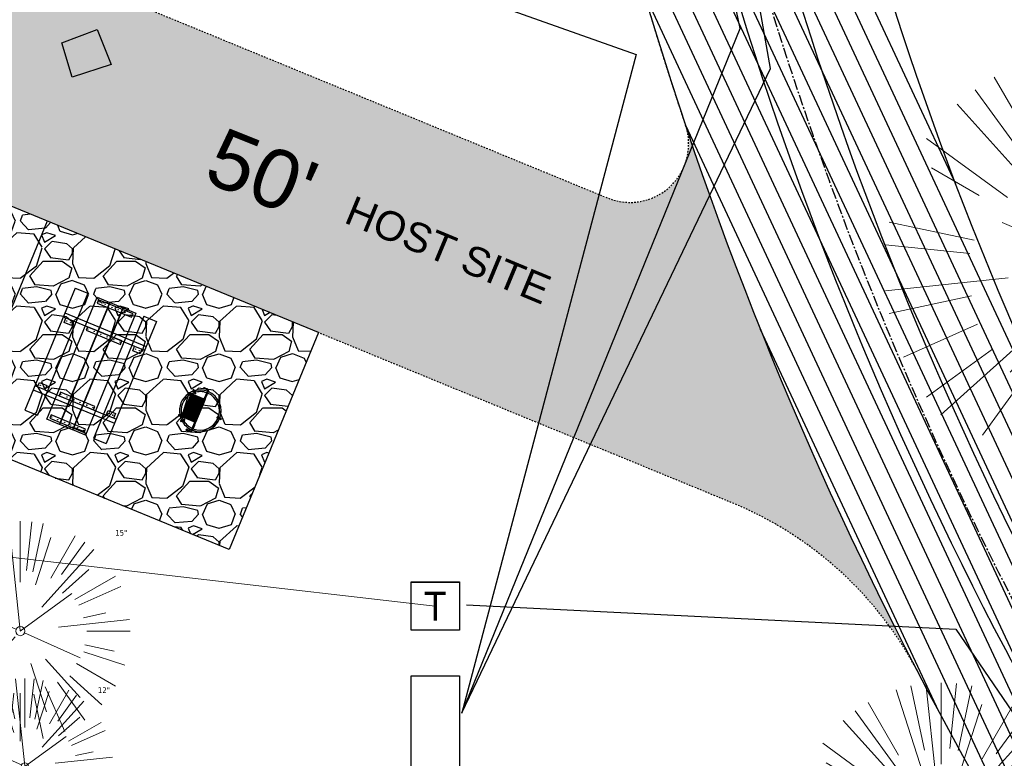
# Model space of a CAD drawing. Header units: feet. Extents: x 1134296 to 1140710, y 647902 to 649877.
# Tile 5 of 57: x 1134531 to 1134599, y 648483 to 648534. Entities that reach past the tile are written whole.
import ezdxf
from ezdxf.enums import TextEntityAlignment as Align
from ezdxf.lldxf.tags import DXFTag

# ---------------------------------------------------------------- set-up
doc = ezdxf.new("R2010")
doc.units = ezdxf.units.FT
doc.header["$MEASUREMENT"] = 0
doc.linetypes.add('CENTER2', pattern=[1.125, 0.75, -0.125, 0.125, -0.125])
doc.linetypes.add('RAD', pattern=[0.13, 0.08, -0.05])
for name, color, linetype, lineweight in [('-ANGLE-IRON', 8, 'Continuous', 25), ('V-SITE-VEGE', 55, 'Continuous', 18), ('V-SITE-VEGE-TEXT', 8, 'Continuous', 18), ('V-UTIL-POWR-LINE-UNDR', 8, 'EXIST_PROP POWER UNDERGROUND LINE 1', 15)]:
    doc.layers.add(name, color=color, linetype=linetype, lineweight=lineweight)
for name, color, linetype in [('-BOLTS-LAGS-SCREWS', 7, 'Continuous'), ('-CONCRETE', 9, 'Continuous'), ('-HARDWARE', 7, 'Continuous'), ('-TIMBER', 5, 'Continuous'), ('C-CAMPSITE-PADS', 6, 'Continuous'), ('C-PRKG-ASPH', 8, 'Continuous'), ('C-PRKG-GRVL', 8, 'Continuous'), ('C-ROAD-ASPHALT', 1, 'Continuous'), ('C-ROAD-CNTR', 1, 'CENTER2'), ('C-ROAD-GRVL', 1, 'RAD'), ('C-SWLK-GRVL-PATT', 8, 'Continuous'), ('C-UTIL-ELEC-MEP', 7, 'UGE (.5x)'), ('C-UTIL-WATER-MEP', 7, 'WATER (.5x)'), ('G-TEXT-ST02', 2, 'Continuous'), ('G-XREF', 7, 'Continuous'), ('V-UTIL-POWR-STRC', 1, 'Continuous'), ('V-UTIL-WATR-STRC', 8, 'Continuous')]:
    doc.layers.add(name, color=color, linetype=linetype)
doc.styles.add('Arial', font='arial.ttf')
doc.styles.add('Normal', font='arial.ttf', dxfattribs={"height": 0.1})
doc.styles.add('SEI-Dim & Leader', font='tahoma.ttf')
doc.styles.get("Standard").update_dxf_attribs({"font": 'arial.ttf'})
tags = doc.linetypes.add('EXIST_PROP POWER UNDERGROUND LINE 1', pattern='A,1.5,-0.2,["P-UG",Standard,S=0.08,R=0,X=-0.1,Y=-0.04],-0.3', length=2).pattern_tags.tags
tags[6] = DXFTag(74, 10)
tags = doc.linetypes.add('UGE (.5x)', pattern='A,0.75,-0.2,["UGE",Standard,S=0.08,R=0,X=-0.1,Y=-0.04],-0.2', length=1.15).pattern_tags.tags
tags[6] = DXFTag(74, 10)
tags = doc.linetypes.add('WATER (.5x)', pattern='A,0.75,-0.2,["W",Standard,S=0.08,R=0,X=-0.1,Y=-0.04],-0.05', length=1).pattern_tags.tags
tags[6] = DXFTag(74, 10)

# ---------------------------------------------------------------- blocks, each defined once
blk = doc.blocks.new('V-SITE-VEGE-Coniferious Tree 2')
at = {"color": 0, "linetype": 'ByBlock'}
for p, q in [((-0.0003172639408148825, 0.0025937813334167), (-0.05229705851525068, 0.4972664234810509)), ((-3.601054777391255e-05, 0.2219193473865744), (-3.601054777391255e-05, 0.5000060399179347)), ((0.02890183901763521, 0.2753366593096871), (0.05222503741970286, 0.4972664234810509)), ((-0.06264093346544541, 0.1926377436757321), (-0.1545378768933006, 0.4755369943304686)), ((-0.0574950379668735, 0.2703678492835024), (-0.1039851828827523, 0.4890788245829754)), ((0.0571938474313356, 0.2692740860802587), (0.1039131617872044, 0.4890788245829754)), ((-0.1460065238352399, 0.2528363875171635), (-0.2500390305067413, 0.4330260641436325)), ((0.06850648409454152, 0.2109817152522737), (0.1382469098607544, 0.425630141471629)), ((0.139142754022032, 0.2410654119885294), (0.2499670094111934, 0.4330260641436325)), ((-0.07913071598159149, 0.1088658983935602), (-0.2939353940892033, 0.4045257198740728)), ((0.1868724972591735, 0.2572635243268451), (0.2938633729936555, 0.4045257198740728)), ((-0.1756943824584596, 0.1950752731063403), (-0.3346129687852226, 0.3715878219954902)), ((0.09777767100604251, 0.108636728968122), (0.3345409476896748, 0.3715878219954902)), ((-0.2201011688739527, 0.1598873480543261), (-0.4045617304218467, 0.2938993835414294)), ((0.1919663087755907, 0.1728666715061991), (0.3115823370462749, 0.2805763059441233)), ((0.2487690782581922, 0.143647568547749), (0.4329900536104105, 0.2500030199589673)), ((-0.2844040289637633, 0.1641894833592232), (-0.393144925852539, 0.2269610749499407)), ((0.2658942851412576, 0.1183972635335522), (0.4567507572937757, 0.2033670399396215)), ((-0.0009318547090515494, -0.0006770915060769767), (0.2349564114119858, 0.1707208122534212)), ((-0.2961437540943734, 0.06292784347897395), (-0.4891148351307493, 0.1039491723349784)), ((-0.01992166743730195, 0.008854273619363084), (-0.2318825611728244, 0.1032199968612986)), ((0.2872695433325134, 0.06106323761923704), (0.3884790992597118, 0.08257391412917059)), ((-0.3060292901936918, 0.03215663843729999), (-0.4973024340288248, 0.05226104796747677)), ((0.173080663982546, 0.01818771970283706), (0.497230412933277, 0.05226104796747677)), ((0.3024988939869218, 0), (0.4999700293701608, 0)), ((0.01849546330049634, -0.008260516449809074), (0.2719985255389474, -0.1211160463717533)), ((-0.2182782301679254, -0.02292736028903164), (-0.4973024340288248, -0.05226104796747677)), ((-0.02300503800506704, -0.02554197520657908), (-0.2137781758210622, -0.2373882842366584)), ((-0.302185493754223, -0.0642195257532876), (-0.4891148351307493, -0.1039491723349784)), ((0.2936342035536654, -0.06241742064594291), (0.4274066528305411, -0.09084484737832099)), ((0.2891445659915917, -0.09395946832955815), (0.4755009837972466, -0.1545018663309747)), ((-0.2881436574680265, -0.1282723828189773), (-0.4568227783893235, -0.2033670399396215)), ((-0.1320480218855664, -0.1188660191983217), (-0.3716238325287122, -0.3345769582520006)), ((0.1143820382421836, -0.1271057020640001), (0.2718110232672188, -0.301920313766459)), ((0.04781873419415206, -0.1473038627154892), (0.1192466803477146, -0.3671294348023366)), ((0.2555295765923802, -0.1475434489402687), (0.4329900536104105, -0.2500030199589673)), ((-0.254528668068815, -0.1848980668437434), (-0.4045617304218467, -0.2938993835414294)), ((0.2253521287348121, -0.2029399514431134), (0.3715518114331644, -0.3345769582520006)), ((0.1688618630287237, -0.2324611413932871), (0.2938633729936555, -0.4045257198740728)), ((-0.1842986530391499, -0.2536176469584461), (-0.2766747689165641, -0.3807650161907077)), ((0.1131111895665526, -0.2541280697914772), (0.2033310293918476, -0.4567867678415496)), ((-0.1213812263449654, -0.2725449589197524), (-0.1855903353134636, -0.4167758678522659)), ((-0.09098502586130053, -0.2799408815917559), (-0.1545378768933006, -0.4755369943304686)), ((-0.02966136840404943, -0.2817638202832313), (-0.04434904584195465, -0.4216092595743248)), ((-3.601054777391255e-05, -0.2817638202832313), (-3.601054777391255e-05, -0.5000060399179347)), ((0.06104806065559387, -0.2873055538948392), (0.1039131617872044, -0.4890788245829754))]:
    blk.add_line(p, q, dxfattribs=at)
blk.add_circle((-3.601054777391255e-05, 0), 0.02083358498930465)
blk = doc.blocks.new('V-UTIL-POWR-TRANS')
blk.add_lwpolyline([(-0.07500000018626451, 0.07500000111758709), (0.07499999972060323, 0.07500000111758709), (0.07499999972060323, -0.07499999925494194), (-0.07500000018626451, -0.07499999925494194)], close=True)
at = {"style": 'SEI-Dim & Leader'}
blk.add_text('T', height=0.09, dxfattribs=at).set_placement((0, 0), align=Align.MIDDLE_CENTER)
blk = doc.blocks.new('C_XBASE-PACTOLA_02403811')
at = {"layer": 'V-UTIL-POWR-LINE-UNDR', "flags": 128}
blk.add_lwpolyline([(1134559.773, 648493.765), (1134495.093822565, 648501.2063970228)], dxfattribs=at)
at = {"layer": 'V-UTIL-WATR-STRC', "flags": 128}
blk.add_lwpolyline([(1134534.315, 648532.176), (1134536.719, 648533.087), (1134537.684, 648530.71), (1134535.021, 648529.852)], close=True, dxfattribs=at)
blk.add_lwpolyline([(1134534.315, 648532.176), (1134536.719, 648533.087), (1134537.684, 648530.71), (1134535.021, 648529.852)], close=True, dxfattribs=at)
at = {"layer": 'V-SITE-VEGE'}
for p, xscale, yscale, zscale in [((1134605.401, 648516.842), 29.99963760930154, 29.99963760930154, 29.99963760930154), ((1134531.475, 648492.057), 14.99981880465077, 14.99981880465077, 14.99981880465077), ((1134594.286, 648478.531), 19.99975840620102, 19.99975840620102, 19.99975840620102)]:
    blk.add_blockref('V-SITE-VEGE-Coniferious Tree 2', p, dxfattribs=dict(at, xscale=xscale, yscale=yscale, zscale=zscale))
at = {"layer": 'V-SITE-VEGE', "xscale": 11.99985504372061, "yscale": 11.99985504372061, "zscale": 11.99985504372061, "rotation": 8.537736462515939e-07}
blk.add_blockref('V-SITE-VEGE-Coniferious Tree 2', (1134531.788, 648482.829), dxfattribs=at)
at = {"layer": 'V-UTIL-POWR-STRC', "xscale": 22, "yscale": 22, "zscale": 22, "rotation": 0.02560174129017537}
blk.add_blockref('V-UTIL-POWR-TRANS', (1134559.773, 648493.765), dxfattribs=at)
at = {"layer": 'V-SITE-VEGE-TEXT', "char_height": 0.4, "attachment_point": 7, "style": 'SEI-Dim & Leader'}
for s, insert in [('15"', (1134537.954453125, 648498.557)), ('12"', (1134536.7715625, 648487.829))]:
    blk.add_mtext(s, dxfattribs=dict(at, insert=insert))
blk = doc.blocks.new('10FT_Precast Table')
at = {"layer": '-ANGLE-IRON'}
for p, q in [((-28.53399626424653, 27.12499979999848), (-28.53399626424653, 33.62500020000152)), ((-28.53399626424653, 33.62500020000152), (-24.53403626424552, 33.62500020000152)), ((-24.53403626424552, 33.62500020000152), (-24.53403626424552, 27.12499979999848)), ((28.46604333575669, 27.12499979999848), (28.46604333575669, 33.62500020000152)), ((28.46604333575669, 33.62500020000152), (32.4660033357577, 33.62500020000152)), ((32.4660033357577, 33.62500020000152), (32.4660033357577, 27.12499979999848)), ((-24.53403626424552, 27.12499979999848), (-28.53399626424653, 27.12499979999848)), ((32.4660033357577, 27.12499979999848), (28.46604333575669, 27.12499979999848)), ((-49.49999999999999, 15.84066587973), (-52.49999999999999, 15.84066587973)), ((-52.49999999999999, 15.84066587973), (-52.49999999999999, -14.65933416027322)), ((-49.49999999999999, -14.65933416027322), (-49.49999999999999, 15.84066587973)), ((-25.53399626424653, 15.8406658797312), (-28.53399626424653, 15.8406658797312)), ((-28.53399626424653, 15.8406658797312), (-28.53399626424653, -14.65933416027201)), ((-25.53399626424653, -14.65933416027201), (-25.53399626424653, 15.8406658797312)), ((32.4660033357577, 15.84066587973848), (29.4660033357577, 15.84066587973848)), ((29.4660033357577, 15.84066587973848), (29.4660033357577, -14.65933416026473)), ((32.4660033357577, -14.65933416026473), (32.4660033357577, 15.84066587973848)), ((52.50000000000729, 15.8406658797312), (49.50000000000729, 15.8406658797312)), ((49.50000000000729, 15.8406658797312), (49.50000000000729, -14.65933416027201)), ((52.50000000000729, -14.65933416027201), (52.50000000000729, 15.8406658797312)), ((-52.49999999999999, -14.65933416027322), (-49.49999999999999, -14.65933416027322)), ((-28.53399626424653, -14.65933416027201), (-25.53399626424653, -14.65933416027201)), ((29.4660033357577, -14.65933416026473), (32.4660033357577, -14.65933416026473)), ((49.50000000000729, -14.65933416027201), (52.50000000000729, -14.65933416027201)), ((-28.53399626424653, -33.62500019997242), (-28.53399626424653, -27.12499979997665)), ((-28.53399626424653, -27.12499979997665), (-24.53403626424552, -27.12499979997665)), ((-24.53403626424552, -27.12499979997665), (-24.53403626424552, -33.62500019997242)), ((28.46604333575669, -33.62500019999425), (28.46604333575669, -27.1249997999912)), ((28.46604333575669, -27.1249997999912), (32.4660033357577, -27.1249997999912)), ((32.4660033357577, -27.1249997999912), (32.4660033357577, -33.62500019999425)), ((-24.53403626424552, -33.62500019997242), (-28.53399626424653, -33.62500019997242)), ((32.4660033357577, -33.62500019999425), (28.46604333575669, -33.62500019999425))]:
    blk.add_line(p, q, dxfattribs=at)
at = {"layer": '-BOLTS-LAGS-SCREWS'}
for centre in [(-26.53401626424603, 32.12500020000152), (30.46602333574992, 32.12500020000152), (-26.53401626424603, 28.62499979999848), (30.46602333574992, 28.62499979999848), (-50.99999999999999, 14.84066987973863), (-50.99999999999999, 9.340670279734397), (-27.03399626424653, 14.84066987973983), (-27.03399626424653, 9.340670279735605), (30.9660033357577, 14.84066987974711), (30.9660033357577, 9.34067027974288), (51.00000000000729, 14.84066987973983), (51.00000000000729, 9.340670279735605), (-50.99999999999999, 3.340670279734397), (-27.03399626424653, 3.340670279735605), (30.9660033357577, 3.340670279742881), (51.00000000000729, 3.340670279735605), (-50.99999999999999, -2.159338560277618), (-50.99999999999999, -8.159338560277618), (-27.03399626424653, -2.15933856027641), (-27.03399626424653, -8.15933856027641), (30.9660033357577, -2.159338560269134), (30.9660033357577, -8.159338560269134), (51.00000000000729, -2.15933856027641), (51.00000000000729, -8.15933856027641), (-50.99999999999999, -13.65933816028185), (-27.03399626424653, -13.65933816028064), (30.9660033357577, -13.65933816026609), (51.00000000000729, -13.65933816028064), (-26.53401626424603, -28.62499979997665), (-26.53401626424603, -32.12500019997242), (30.46602333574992, -28.6249997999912), (30.46602333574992, -32.12500019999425)]:
    blk.add_circle(centre, 0.15625000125, dxfattribs=at)
at = {"layer": '-CONCRETE'}
for p, q in [((-32.03399630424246, -35.99999999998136), (-32.03399630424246, 35.99999999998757)), ((-28.53399626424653, 35.99999999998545), (-28.53399626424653, 33.62500020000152)), ((32.4660033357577, 36), (32.4660033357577, 33.62500020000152)), ((35.96600337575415, -35.99999999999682), (35.96600337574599, 35.99999999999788)), ((-28.53399626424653, -27.12499979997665), (-28.53399626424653, 27.12499979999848)), ((32.4660033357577, -27.1249997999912), (32.4660033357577, 27.12499979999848)), ((-28.53399626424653, -35.99999999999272), (-28.53399626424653, -33.62500019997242)), ((32.4660033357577, -33.62500019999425), (32.4660033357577, -36))]:
    blk.add_line(p, q, dxfattribs=at)
at = {"layer": '-TIMBER'}
for p, q in [((-53.99999999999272, 24.74999999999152), (-54, 35.99999999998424)), ((-54, 35.99999999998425), (54, 36.0000000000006)), ((54.00000000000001, 24.75000000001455), (54.00000000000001, 36)), ((-54, 24.74999999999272), (53.99999999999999, 24.74999999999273)), ((-53.99999999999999, 6.465667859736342), (-53.99999999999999, 17.71566785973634)), ((-53.99999999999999, 17.71566785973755), (54, 17.71566785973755)), ((54.00000000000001, 17.71566785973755), (54.00000000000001, 6.46566785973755)), ((-53.99999999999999, 6.46566785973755), (54, 6.46566785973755)), ((-53.99999999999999, -5.034336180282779), (-53.99999999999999, 6.215667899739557)), ((-53.99999999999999, 6.215667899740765), (54, 6.215667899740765)), ((54.00000000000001, 6.215667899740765), (54.00000000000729, -5.034336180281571)), ((54.00000000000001, -5.034336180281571), (-53.99999999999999, -5.034336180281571)), ((-53.99999999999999, -16.53433614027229), (-53.99999999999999, -5.28433614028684)), ((54.00000000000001, -5.284336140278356), (-53.99999999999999, -5.284336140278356)), ((54.00000000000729, -5.28433614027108), (54.00000000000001, -16.53433614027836)), ((54.00000000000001, -16.53433614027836), (-53.99999999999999, -16.53433614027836)), ((-54, -35.99999999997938), (-53.99999999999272, -24.74999999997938)), ((-54, -24.74999999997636), (53.99999999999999, -24.75000000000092)), ((54.00000000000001, -36), (54.00000000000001, -24.75)), ((-54, -35.99999999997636), (53.99999999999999, -36.00000000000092))]:
    blk.add_line(p, q, dxfattribs=at)
blk = doc.blocks.new('*X386')
at = {"color": 0}
for p, q in [((146.0622026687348, 353.5980429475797), (146.1426743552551, 353.6785146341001)), ((146.0622026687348, 352.8909361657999), (146.8122026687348, 353.6409361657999)), ((146.0622026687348, 352.5373827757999), (146.8122026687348, 353.2873827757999)), ((146.0622026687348, 351.8302759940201), (146.8122026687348, 352.5802759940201)), ((146.0622026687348, 351.4767226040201), (146.8122026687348, 352.2267226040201)), ((146.0622026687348, 350.7696158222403), (146.8122026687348, 351.5196158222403)), ((146.3246548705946, 350.6785146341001), (146.8122026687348, 351.1660624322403))]:
    blk.add_line(p, q, dxfattribs=at)
blk = doc.blocks.new('Pilot Rocks FS-30_18_PA')
at = {"layer": '-HARDWARE'}
for p, q in [((-8.817777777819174, 0.04421580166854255), (-17.86666666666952, 0.04421580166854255)), ((-17.86666666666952, 0.04421580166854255), (-12.77892653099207, 0.04421580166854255)), ((-10.20000000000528, 0.04421580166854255), (10.19999999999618, 0.04421580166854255)), ((8.817777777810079, 0.04421580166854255), (17.86666666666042, 0.04421580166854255)), ((12.77892653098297, 0.04421580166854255), (17.86666666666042, 0.04421580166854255)), ((-18.93333333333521, -4.555784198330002), (-18.93333333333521, -1.355784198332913)), ((-18.93333333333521, -1.355784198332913), (-18.86666666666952, -1.355784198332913)), ((-18.86666666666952, -1.355784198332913), (-18.86666666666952, -0.9557841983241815)), ((-18.86666666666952, -1.355784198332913), (-18.86666666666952, -0.9557841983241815)), ((-18.20000000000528, -1.355784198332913), (-18.20000000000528, -0.9557841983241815)), ((-18.20000000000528, -0.9557841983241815), (-18.20000000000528, -1.355784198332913)), ((-18.20000000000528, -1.355784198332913), (-18.13333333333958, -1.355784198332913)), ((-18.13333333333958, -1.355784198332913), (-18.13333333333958, -4.555784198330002)), ((-8.817777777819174, -0.6224508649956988), (-17.86666666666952, -0.6224508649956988)), ((-13.33940419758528, -0.6224508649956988), (-17.86666666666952, -0.6224508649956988)), ((-10.20000000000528, -0.6224508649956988), (10.19999999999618, -0.6224508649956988)), ((-10.20000000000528, -0.6224508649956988), (-10.20000000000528, -11.31238912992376)), ((-9.533333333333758, -0.6224508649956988), (-9.533333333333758, -11.31238912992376)), ((-8.817777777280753, -0.6224508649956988), (-8.817777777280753, -11.64572246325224)), ((-8.284444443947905, -0.6224508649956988), (-8.284444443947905, -11.64572246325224)), ((-7.502222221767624, -0.6224508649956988), (-7.502222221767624, -11.64572246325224)), ((-6.9688888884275, -0.6224508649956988), (-6.9688888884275, -11.64572246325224)), ((-6.18666666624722, -0.6224508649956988), (-6.18666666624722, -11.64572246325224)), ((-5.653333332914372, -0.6224508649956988), (-5.653333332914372, -11.64572246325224)), ((-4.871111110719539, -0.6224508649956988), (-4.871111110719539, -11.64572246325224)), ((-4.337777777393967, -0.6224508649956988), (-4.337777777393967, -11.64572246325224)), ((-3.555555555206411, -0.6224508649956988), (-3.555555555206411, -11.64572246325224)), ((-3.022222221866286, -0.6224508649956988), (-3.022222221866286, -11.64572246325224)), ((-2.23999999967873, -0.6224508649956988), (-2.23999999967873, -11.64572246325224)), ((-1.706666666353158, -0.6224508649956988), (-1.706666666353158, -11.64572246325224)), ((-0.9244444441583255, -0.6224508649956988), (-0.9244444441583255, -11.64572246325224)), ((-0.3911111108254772, -0.6224508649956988), (-0.3911111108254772, -11.64572246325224)), ((0.3911111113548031, -0.6224508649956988), (0.3911111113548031, -11.64572246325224)), ((0.9244444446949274, -0.6224508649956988), (0.9244444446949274, -11.64572246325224)), ((1.706666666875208, -0.6224508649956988), (1.706666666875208, -11.64572246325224)), ((2.240000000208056, -0.6224508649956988), (2.240000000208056, -11.64572246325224)), ((3.022222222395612, -0.6224508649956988), (3.022222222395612, -11.64572246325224)), ((3.555555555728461, -0.6224508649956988), (3.555555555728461, -11.64572246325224)), ((4.337777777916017, -0.6224508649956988), (4.337777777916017, -11.64572246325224)), ((4.871111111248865, -0.6224508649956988), (4.871111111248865, -11.64572246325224)), ((5.653333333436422, -0.6224508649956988), (5.653333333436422, -11.64572246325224)), ((6.18666666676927, -0.6224508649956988), (6.18666666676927, -11.64572246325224)), ((6.968888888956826, -0.6224508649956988), (6.968888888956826, -11.64572246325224)), ((7.502222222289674, -0.6224508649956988), (7.502222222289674, -11.64572246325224)), ((8.28444444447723, -0.6224508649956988), (8.28444444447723, -11.64572246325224)), ((8.817777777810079, -0.6224508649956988), (8.817777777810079, -11.64572246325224)), ((17.86666666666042, -0.6224508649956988), (8.817777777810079, -0.6224508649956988)), ((9.533333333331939, -0.6224508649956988), (9.533333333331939, -11.31238912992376)), ((10.19999999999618, -0.6224508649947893), (10.19999999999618, -11.31238912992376)), ((18.13333333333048, -4.555784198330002), (18.13333333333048, -1.355784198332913)), ((18.13333333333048, -1.355784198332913), (18.19999999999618, -1.355784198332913)), ((18.93333333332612, -4.555784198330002), (18.13333333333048, -4.555784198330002)), ((18.19999999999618, -1.355784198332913), (18.19999999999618, -0.9557841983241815)), ((18.19999999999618, -1.355784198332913), (18.19999999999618, -0.9557841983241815)), ((18.86666666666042, -1.355784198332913), (18.86666666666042, -0.9557841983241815)), ((18.86666666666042, -0.9557841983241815), (18.86666666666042, -1.355784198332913)), ((18.86666666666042, -1.355784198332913), (18.93333333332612, -1.355784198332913)), ((18.93333333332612, -1.355784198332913), (18.93333333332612, -4.555784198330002)), ((-10.20000000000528, -11.31238912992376), (-10.20000000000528, -14.84572246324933)), ((-10.20000000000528, -13.68324198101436), (-10.20000000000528, -14.84572246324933)), ((-9.533333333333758, -11.31238912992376), (-9.533333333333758, -14.84572246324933)), ((-9.533333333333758, -11.64572246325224), (9.533333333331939, -11.64572246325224)), ((-9.533333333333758, -12.31238912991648), (9.533333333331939, -12.31238912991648)), ((-9.533333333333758, -14.84572246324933), (-9.533333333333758, -14.47618734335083)), ((9.533333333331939, -11.31238912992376), (9.533333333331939, -14.84572246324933)), ((9.533333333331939, -14.47618734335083), (9.533333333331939, -14.84572246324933)), ((10.19999999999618, -11.31238912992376), (10.19999999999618, -14.84572246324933)), ((10.19999999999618, -14.84572246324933), (10.19999999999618, -13.68324198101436))]:
    blk.add_line(p, q, dxfattribs=at)
at = {"layer": '-HARDWARE', "flags": 128}
for points in [[(0.04426932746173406, 18.18944163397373, 1), (-0.6223972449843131, 18.18908719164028), (-0.6206959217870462, 14.98908764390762, 1), (0.04597065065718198, 14.98944208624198), (0.04426932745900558, 18.18944163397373)], [(-11.77825193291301, -8.933957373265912, -1), (-11.29140720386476, -9.3893985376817), (-13.47752479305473, -11.72625323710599, -1), (-13.96436952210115, -11.27081207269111), (-11.77825193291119, -8.93395737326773)], [(11.77825193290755, -8.933957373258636, 1), (11.29140720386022, -9.389398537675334), (13.47752479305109, -11.72625323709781, 1), (13.96436952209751, -11.27081207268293), (11.77825193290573, -8.933957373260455)]]:
    blk.add_lwpolyline(points, format="xyb", dxfattribs=at)
at = {"layer": '-HARDWARE'}
for points in [[(-18.93333333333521, -4.555784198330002), (-18.93333333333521, -1.355784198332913), (-18.13333333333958, -1.355784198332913), (-18.13333333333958, -4.555784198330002)], [(-7.502222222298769, -11.64572246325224), (-8.28444444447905, -11.64572246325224), (-8.28444444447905, -0.6224508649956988), (-7.502222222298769, -0.6224508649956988)], [(-6.186666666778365, -11.64572246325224), (-6.968888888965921, -11.64572246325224), (-6.968888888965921, -0.6224508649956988), (-6.186666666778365, -0.6224508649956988)], [(-4.87111111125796, -11.64572246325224), (-5.653333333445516, -11.64572246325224), (-5.653333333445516, -0.6224508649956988), (-4.87111111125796, -0.6224508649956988)], [(-3.555555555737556, -11.64572246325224), (-4.337777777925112, -11.64572246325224), (-4.337777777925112, -0.6224508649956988), (-3.555555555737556, -0.6224508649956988)], [(-2.240000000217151, -11.64572246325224), (-3.022222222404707, -11.64572246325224), (-3.022222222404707, -0.6224508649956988), (-2.240000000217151, -0.6224508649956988)], [(-0.9244444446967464, -11.64572246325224), (-1.706666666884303, -11.64572246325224), (-1.706666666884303, -0.6224508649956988), (-0.9244444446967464, -0.6224508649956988)], [(-0.3911111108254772, -11.64572246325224), (0.3911111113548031, -11.64572246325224), (0.3911111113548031, -0.6224508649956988), (-0.3911111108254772, -0.6224508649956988)], [(0.9244444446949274, -11.64572246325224), (1.706666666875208, -11.64572246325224), (1.706666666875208, -0.6224508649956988), (0.9244444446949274, -0.6224508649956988)], [(2.240000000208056, -11.64572246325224), (3.022222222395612, -11.64572246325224), (3.022222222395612, -0.6224508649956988), (2.240000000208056, -0.6224508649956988)], [(3.555555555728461, -11.64572246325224), (4.337777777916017, -11.64572246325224), (4.337777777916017, -0.6224508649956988), (3.555555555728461, -0.6224508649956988)], [(4.871111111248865, -11.64572246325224), (5.653333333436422, -11.64572246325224), (5.653333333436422, -0.6224508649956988), (4.871111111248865, -0.6224508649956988)], [(6.18666666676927, -11.64572246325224), (6.968888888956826, -11.64572246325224), (6.968888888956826, -0.6224508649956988), (6.18666666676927, -0.6224508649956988)], [(7.502222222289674, -11.64572246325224), (8.28444444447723, -11.64572246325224), (8.28444444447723, -0.6224508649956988), (7.502222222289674, -0.6224508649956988)], [(18.93333333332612, -4.555784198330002), (18.93333333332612, -1.355784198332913), (18.13333333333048, -1.355784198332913), (18.13333333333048, -4.555784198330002)]]:
    blk.add_lwpolyline(points, close=True, dxfattribs=at)
for centre, radius, start, end in [((0, 9.094947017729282e-13), 17.06666666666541, 0.1484403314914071, 179.8515596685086), ((0, 0), 15.73333333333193, 0.1610200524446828, 179.8389799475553), ((-17.86666666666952, -0.9557841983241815), 1, 90, 180), ((-17.86666666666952, -0.9557841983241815), 1, 90, 180), ((17.86666666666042, -0.9557841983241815), 1, 0, 90), ((17.86666666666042, -0.9557841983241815), 1, 0, 90), ((-17.86666666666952, -0.9557841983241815), 0.3333333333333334, 90, 180), ((-17.86666666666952, -0.9557841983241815), 0.3333333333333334, 90, 180), ((0, 9.094947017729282e-13), 17.06666666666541, 182.0901397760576, 220.7490543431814), ((0, 0), 15.73333333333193, 182.2673591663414, 220.2247561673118), ((0, 0), 15.73333333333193, 319.7752438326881, 357.7326408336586), ((0, 9.094947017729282e-13), 17.06666666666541, 319.2509456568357, 357.9098602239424), ((17.86666666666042, -0.9557841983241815), 0.3333333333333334, 0, 90), ((17.86666666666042, -0.9557841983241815), 0.3333333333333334, 0, 90), ((-9.094947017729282e-13, 1.818989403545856e-12), 17.06666666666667, 220.7490543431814, 233.2977773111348), ((-9.094947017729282e-13, 1.818989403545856e-12), 15.73333333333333, 220.2247561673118, 229.5860659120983), ((-9.866666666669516, -11.64572246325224), 0.3333333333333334, 0, 180), ((-9.866666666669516, -14.84572246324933), 0.3333333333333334, 180, 0), ((-9.866666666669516, -14.84572246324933), 0.3333333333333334, 180, 0), ((-9.094947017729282e-13, 1.818989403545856e-12), 15.73333333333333, 232.7040475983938, 307.2959524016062), ((-9.094947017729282e-13, 1.818989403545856e-12), 17.06666666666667, 236.0413981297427, 303.9586018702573), ((9.866666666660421, -11.64572246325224), 0.3333333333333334, 0, 180), ((9.866666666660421, -14.84572246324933), 0.3333333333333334, 180, 0), ((9.866666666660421, -14.84572246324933), 0.3333333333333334, 180, 0), ((-9.094947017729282e-13, 1.818989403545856e-12), 15.73333333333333, 310.4139340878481, 319.7752438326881), ((-6.821210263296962e-11, 6.548361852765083e-11), 17.06666666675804, 306.7022226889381, 319.2509456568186)]:
    blk.add_arc(centre, radius, start, end, dxfattribs=at)
at = {"layer": '-HARDWARE', "rotation": 180}
for p, xscale, yscale, zscale in [((137.6663495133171, 372.583162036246), 1.066666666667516, 1.066666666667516, 1.066666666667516), ((-137.6663495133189, 372.583162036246), -1.066666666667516, 1.066666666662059, 1.066666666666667)]:
    blk.add_blockref('*X386', p, dxfattribs=dict(at, xscale=xscale, yscale=yscale, zscale=zscale))
blk = doc.blocks.new('C_PBASE-PACTOLA_02403811')
at = {"layer": 'C-CAMPSITE-PADS'}
for points in [[(1134551.806274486, 648512.4144503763), (1134545.718832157, 648497.6177262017), (1134510.576612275, 648512.0754016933), (1134516.664054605, 648526.8721258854)], [(1134551.806274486, 648512.4144503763), (1134516.664054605, 648526.8721258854)]]:
    blk.add_lwpolyline(points, dxfattribs=at)
at = {"layer": 'C-ROAD-ASPHALT'}
blk.add_lwpolyline([(1134633.649625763, 648994.1535019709), (1134723.234794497, 649000.6014174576, -0.3003133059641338), (1134907.703644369, 648897.0203221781), (1134943.5624042, 648827.4079753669, -0.2429416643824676), (1134943.472635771, 648735.6471404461, -0.01448214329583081), (1134938.281078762, 648725.8872446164), (1134902.771388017, 648660.9021647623, -0.1112368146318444), (1134861.541195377, 648614.0501326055), (1134757.483908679, 648538.5664206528, 0.1783965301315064), (1134706.299016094, 648462.144128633, -0.4786295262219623), (1134656.994557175, 648438.877100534, -0.1281532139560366), (1134626.710174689, 648464.732186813), (1134623.062749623, 648469.9579645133, -0.1042089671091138), (1134584.046954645, 648561.8052956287), (1134566.403948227, 648651.5934078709, -0.01381007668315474), (1134561.903038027, 648678.391101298), (1134552.825444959, 648743.3771249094, -0.09433329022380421), (1134558.209758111, 648852.4537669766), (1134566.77306571, 648887.8397463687, -0.03644235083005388), (1134590.864287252, 648962.9741265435, -0.2864198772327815)], format="xyb", close=True, dxfattribs=at)
blk.add_lwpolyline([(1134641.753924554, 648097.236757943, -0.04745863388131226), (1134675.306121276, 648187.2144013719, 0.3533595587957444), (1134666.801823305, 648223.938865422, -0.1061807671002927), (1134644.201008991, 648251.02779896), (1134637.908204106, 648263.0052472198), (1134624.340160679, 648241.5287128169), (1134586.209279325, 648314.1053565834), (1134596.832358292, 648319.6865924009, 0.4142135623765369), (1134601.03389425, 648333.1901880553), (1134601.03389425, 648333.1901880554, -0.272198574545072), (1134605.099853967, 648418.2428533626), (1134606.838864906, 648420.9012729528, -0.1021731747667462), (1134622.244871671, 648436.3835698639, 0.468797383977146), (1134623.08730174, 648444.0239125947, -0.03941359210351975), (1134613.58995056, 648455.5746915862), (1134609.942525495, 648460.8004692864, -0.1042089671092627), (1134568.347173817, 648558.7203512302), (1134550.704167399, 648648.5084634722, -0.01381007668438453), (1134546.056886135, 648676.177626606), (1134536.979293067, 648741.163650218, -0.0943332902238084), (1134542.658637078, 648856.2170945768), (1134551.221944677, 648891.6030739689, -0.01079874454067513), (1134557.394969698, 648914.8990641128)], format="xyb", dxfattribs=at)
at = {"layer": 'C-ROAD-CNTR', "flags": 128}
blk.add_lwpolyline([(1134682.815781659, 648422.2458494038), (1134669.21986276, 648425.8462855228, -0.1774687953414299), (1134620.150062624, 648460.1534391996), (1134616.502637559, 648465.3792168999, -0.1042089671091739), (1134576.197064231, 648560.2628234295), (1134558.554057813, 648650.0509356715, -0.01381007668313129), (1134553.979962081, 648677.2843639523), (1134544.902369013, 648742.2703875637, -0.09433329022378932), (1134550.434197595, 648854.3354307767), (1134558.997505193, 648889.7214101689, -0.1428635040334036), (1134712.374228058, 649156.8312964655), (1134786.199238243, 649227.8108874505, -0.04164346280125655), (1134812.006441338, 649248.7876063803), (1134833.030879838, 649263.1487701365, -0.2654684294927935), (1134926.96397912, 649270.7084407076), (1134949.260464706, 649260.2481514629, -0.03670103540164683), (1135013.162783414, 649224.3333579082), (1135075.321908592, 649183.1273199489, -0.3025232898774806), (1135105.389164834, 649111.5845632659), (1135099.687602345, 649081.8875520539, -0.04927264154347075), (1135094.100293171, 649063.036833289), (1135036.844839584, 648922.3955038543, -0.009218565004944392), (1135029.58001939, 648905.4517031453), (1134962.363987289, 648756.3352782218, -0.01915469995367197), (1134945.301367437, 648722.0511597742), (1134909.791676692, 648657.06607992, -0.111236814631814), (1134866.238656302, 648607.5744966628), (1134762.181369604, 648532.0907847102, 0.3229446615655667), (1134716.395894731, 648393.2215671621), (1134719.721086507, 648382.7059234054, -0.1714240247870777), (1134715.287797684, 648249.5554414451), (1134707.163513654, 648228.7837741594, -0.02272318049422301), (1134688.713657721, 648187.2766264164, 0.05045028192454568), (1134653.344169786, 648094.1277041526)], format="xyb", dxfattribs=at)
at = {"layer": 'C-ROAD-GRVL', "flags": 128}
for points in [[(1134522.751496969, 648541.668850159), (1134571.534446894, 648521.5993134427, 0.6424203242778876), (1134576.849434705, 648526.5682133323, -0.01023760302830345), (1134573.701872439, 648536.6525101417, 2.682820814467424)], [(1134592.713002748, 648489.2270802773, 0.1768252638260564), (1134580.054753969, 648500.7928919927), (1134551.806274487, 648512.414450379)]]:
    blk.add_lwpolyline(points, format="xyb", dxfattribs=at)
at = {"layer": 'C-UTIL-ELEC-MEP'}
for points in [[(1134561.576351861, 648486.4874045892), (1134582.62558766, 648530.4247125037), (1134557.767684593, 648671.6694747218), (1134524.750371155, 648680.784390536)], [(1134561.89461308, 648493.8446214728), (1134595.285468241, 648492.1844378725), (1134620.611008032, 648455.069243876), (1134649.925945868, 648431.1717475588), (1134694.111503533, 648418.4795962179), (1134708.67072589, 648430.8332975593), (1134725.261490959, 648479.9096068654), (1134754.464708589, 648520.9821663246), (1134857.364855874, 648597.6807489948), (1134892.607391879, 648628.3029507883), (1134942.693541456, 648644.7073661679)], [(1134561.586259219, 648486.4625079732), (1134580.577082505, 648533.1577069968), (1134561.520315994, 648625.0754391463), (1134533.658202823, 648637.5434265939)], [(1134533.459244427, 648545.5753297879), (1134573.466453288, 648531.3929944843), (1134561.576351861, 648486.4874045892)]]:
    blk.add_lwpolyline(points, dxfattribs=at)
for points in [[(1134558.123737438, 648495.3924003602), (1134561.423737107, 648495.3924003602), (1134561.423737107, 648492.1142629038), (1134558.123737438, 648492.1142629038)], [(1134558.123737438, 648489.0127492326), (1134561.423737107, 648489.0127492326), (1134561.423737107, 648480.6761065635), (1134558.123737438, 648480.6761065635)]]:
    blk.add_lwpolyline(points, close=True, dxfattribs=at)
at = {"layer": 'C-UTIL-WATER-MEP', "flags": 128}
for points in [[(1134713.292159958, 648416.2441137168), (1134669.731849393, 648427.7796426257, -0.1774687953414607), (1134621.79009064, 648461.2981261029), (1134618.142665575, 648466.5239038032, -0.1042089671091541), (1134578.159536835, 648560.6484414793), (1134560.516530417, 648650.4365537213, -0.01381007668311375), (1134555.960731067, 648677.5610482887), (1134546.883138, 648742.5470719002, -0.09433329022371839), (1134552.378087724, 648853.8650148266), (1134560.941395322, 648889.2509942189, -0.1428635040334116), (1134713.760384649, 649155.3895718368), (1134787.585394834, 649226.3691628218, -0.04164346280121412), (1134813.134525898, 649247.1361145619), (1134834.158964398, 649261.4972783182, -0.2654684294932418), (1134926.114524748, 649268.8977979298), (1134948.411010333, 649258.437508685, -0.03670103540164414), (1135012.057719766, 649222.6663743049), (1135074.216844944, 649181.4603363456, -0.302523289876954), (1135103.425036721, 649111.961658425), (1135097.723474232, 649082.264647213, -0.04927264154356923), (1135092.247911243, 649063.7909428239), (1135034.992457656, 648923.1496133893, -0.009218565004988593), (1135027.756696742, 648906.273587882), (1134960.540664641, 648757.1571629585, -0.01915469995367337), (1134943.546295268, 648723.0101809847), (1134908.036604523, 648658.0251011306, -0.1112368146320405), (1134865.064291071, 648609.1934056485), (1134761.007004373, 648533.7096936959, 0.1574684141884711), (1134714.965670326, 648470.6755079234, 0.1574684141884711)], [(1134709.845560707, 648413.0189530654), (1134668.707876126, 648423.9129284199, -0.1774687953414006), (1134618.510034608, 648459.0087522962), (1134614.862609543, 648464.2345299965, -0.1042089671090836), (1134574.234591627, 648559.8772053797), (1134556.591585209, 648649.6653176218, -0.01381007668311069), (1134551.999193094, 648677.0076796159), (1134542.921600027, 648741.9937032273, -0.09433329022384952), (1134548.490307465, 648854.8058467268), (1134557.053615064, 648890.191826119, -0.0889232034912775), (1134635.562402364, 649068.4731093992, -0.07678502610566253)]]:
    blk.add_lwpolyline(points, format="xyb", dxfattribs=at)
at = {"layer": 'Defpoints', "flags": 128}
blk.add_lwpolyline([(1134533.310369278, 648520.0237532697), (1134527.222926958, 648505.227029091)], dxfattribs=at)
at = {"layer": '-HARDWARE', "xscale": 0.08333333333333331, "yscale": 0.08333333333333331, "zscale": 0.08333333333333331, "rotation": 247.6375022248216}
blk.add_blockref('Pilot Rocks FS-30_18_PA', (1134543.748107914, 648507.079054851), dxfattribs=at)
at = {"xscale": 0.08333333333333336, "yscale": 0.08333333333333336, "zscale": 0.08333333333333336, "rotation": 247.6375022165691}
blk.add_blockref('10FT_Precast Table', (1134536.277817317, 648510.1523677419), dxfattribs=at)
at = {"layer": 'C-CAMPSITE-PADS', "style": 'Arial'}
blk.add_text("50'", height=4, rotation=338.1331615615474, dxfattribs=at).set_placement((1134543.838399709, 648522.7982520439))
at = {"layer": 'G-TEXT-ST02', "insert": (1134554.234210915, 648521.8030031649), "char_height": 2, "attachment_point": 1, "rotation": 337.4567904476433, "style": 'Normal'}
blk.add_mtext('HOST SITE', dxfattribs=at)
blk = doc.blocks.new('C_PHTCH-PACTOLA_02403811')
at = {"layer": 'C-PRKG-ASPH'}
h = blk.add_hatch(dxfattribs=at)
h.set_pattern_fill('ANSI31', color=256, scale=10, angle=70)
h.set_pattern_definition([(115, (0, 0), (-1.132884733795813, -0.5282728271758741), [])])
edge = h.paths.add_edge_path(flags=16)
edge.add_arc((1135093.567290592, 648760.3570235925), 541.9999999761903, 143.5703577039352, 153.2664360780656, ccw=False)
edge.add_arc((1135093.567290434, 648760.3570237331), 541.9999997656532, 133.8742793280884, 143.5703577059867, ccw=False)
edge.add_line((1134717.918854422, 649151.0643979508), (1134791.743864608, 649222.0439889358))
edge.add_arc((1134924.814897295, 649083.6384245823), 191.9999999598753, 124.33581191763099, 133.8742793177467, ccw=False)
edge.add_line((1134816.518779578, 649242.1816391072), (1134837.543218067, 649256.5428028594))
edge.add_arc((1134886.614896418, 649184.7029087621), 87.00000000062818, 64.86660358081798, 124.33581191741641, ccw=False)
edge.add_line((1134923.566161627, 649263.4658695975), (1134945.862647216, 649253.0055803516))
edge.add_arc((1134736.896871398, 648807.5874571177), 491.9999999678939, 56.45911934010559, 64.86660355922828, ccw=False)
edge.add_line((1135008.742528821, 649217.6654234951), (1135070.901654, 649176.4593855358))
edge.add_arc((1135036.644680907, 649124.7828938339), 62.00000000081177, -10.868034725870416, 56.45911933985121, ccw=False)
edge.add_line((1135097.532652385, 649113.0929439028), (1135091.831089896, 649083.3959326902))
edge.add_arc((1135001.481196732, 649100.7423100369), 92.00000001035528, 337.8486329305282, 349.13196525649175, ccw=False)
edge.add_line((1135086.690765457, 649066.0532714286), (1135029.43531187, 648925.4119419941))
edge.add_arc((1134573.749357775, 649110.9228871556), 491.9999995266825, 335.73595333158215, 337.84863296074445, ccw=False)
edge.add_line((1135022.286728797, 648908.7392420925), (1134970.105907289, 648792.9779079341))
edge.add_line((1134970.105907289, 648792.9779079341), (1134955.070696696, 648759.622817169))
edge.add_arc((1134506.533324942, 648961.8064625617), 492.0000003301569, 331.3465562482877, 335.7359533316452, ccw=False)
edge.add_line((1134938.281078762, 648725.8872446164), (1134902.771388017, 648660.9021647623))
edge.add_arc((1134778.161263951, 648728.9926705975), 142.0000000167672, 305.95733191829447, 331.34655630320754, ccw=False)
edge.add_line((1134861.541195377, 648614.0501326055), (1134757.483908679, 648538.5664206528))
edge.add_arc((1134835.579196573, 648430.9089730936), 133.0000000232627, 125.9573319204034, 166.4171722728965)
edge.add_arc((1134672.277915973, 648470.363906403), 35.00000000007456, 244.10855969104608, 346.41717227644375, ccw=False)
edge.add_arc((1134691.461854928, 648509.9128519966), 78.95614352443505, 214.9055155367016, 244.1168481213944, ccw=False)
edge.add_line((1134626.710174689, 648464.732186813), (1134623.062749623, 648469.9579645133))
edge.add_arc((1134821.506139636, 648608.4650796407), 241.9999999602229, 191.1167612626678, 214.9138039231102, ccw=False)
edge.add_line((1134584.046954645, 648561.8052956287), (1134566.403948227, 648651.5934078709))
edge.add_arc((1135049.172208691, 648746.4554480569), 491.9999999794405, 187.9519260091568, 191.1167612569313, ccw=False)
edge.add_line((1134561.903038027, 648678.391101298), (1134552.825444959, 648743.3771249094))
edge.add_arc((1134842.017716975, 648783.7730382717), 292.0000000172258, 166.3961174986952, 187.9519260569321, ccw=False)
edge.add_line((1134558.209758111, 648852.4537669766), (1134566.77306571, 648887.8397463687))
edge.add_arc((1135093.567290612, 648760.357023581), 542.0000000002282, 158.0478401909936, 166.396117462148, ccw=False)
edge.add_arc((1135093.567290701, 648760.357023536), 542.0000000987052, 153.2664360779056, 158.0478401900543, ccw=False)
edge = h.paths.add_edge_path()
edge.add_line((1134664.934415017, 648091.0186503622), (1134641.753924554, 648097.236757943))
edge.add_arc((1135131.441785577, 647965.8792352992), 506.9999999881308, 154.1154939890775, 164.9840567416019, ccw=False)
edge.add_arc((1135131.44177555, 647965.8792402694), 506.9999887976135, 153.4314984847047, 154.115493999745, ccw=False)
edge.add_arc((1134241.513528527, 648410.9103548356), 488.0000000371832, 333.4314984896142, 338.6383717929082)
edge.add_line((1134695.987914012, 648233.1548120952), (1134704.112198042, 648253.9264793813))
edge.add_arc((1134529.027803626, 648322.4060737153), 188.0000000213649, 338.6383717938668, 377.1954705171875)
edge.add_arc((1134651.306425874, 648360.2470375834), 60.00000000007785, 17.1954705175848, 74.97265706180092)
edge.add_line((1134666.863224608, 648418.1951696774), (1134661.500576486, 648419.8056636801))
edge.add_arc((1134691.489318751, 648509.9450223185), 94.99699278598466, 223.9418846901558, 251.5980721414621, ccw=False)
edge.add_arc((1134691.535842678, 648509.9839590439), 95.05751145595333, 214.9165962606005, 223.9393241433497, ccw=False)
edge.add_line((1134613.590003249, 648455.5746160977), (1134609.942525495, 648460.8004692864))
edge.add_arc((1134821.506139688, 648608.4650796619), 258.0000000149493, 191.1167612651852, 214.9138039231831, ccw=False)
edge.add_line((1134568.347173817, 648558.7203512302), (1134550.704167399, 648648.5084634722))
edge.add_arc((1135049.172208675, 648746.4554480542), 507.9999999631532, 187.9519260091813, 191.1167612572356, ccw=False)
edge.add_line((1134546.056886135, 648676.177626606), (1134536.979293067, 648741.163650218))
edge.add_arc((1134842.01771694, 648783.7730382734), 307.9999999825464, 166.3961174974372, 187.9519260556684, ccw=False)
edge.add_line((1134542.658637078, 648856.2170945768), (1134551.221944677, 648891.6030739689))
edge.add_arc((1135093.567290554, 648760.3570237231), 557.9999999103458, 163.9213237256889, 166.3961174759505, ccw=False)
edge.add_arc((1134538.177323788, 648920.4382053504), 19.99999999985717, 343.9213237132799, 402.7699397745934)
edge.add_line((1134552.859048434, 648934.0193305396), (1134533.446357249, 648955.005204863))
edge.add_arc((1135093.567290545, 648760.3570234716), 592.9783928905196, 146.0187423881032, 160.8370986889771, ccw=False)
edge.add_line((1134601.857481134, 649091.7855040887), (1134616.582948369, 649064.0343807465))
edge.add_arc((1134620.999668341, 649066.3780071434), 5.000000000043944, 207.9515834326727, 327.0740857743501)
edge.add_arc((1135093.567290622, 648760.3570235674), 558.0000000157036, 133.8742793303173, 147.0740857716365, ccw=False)
edge.add_line((1134706.829601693, 649162.5981949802), (1134780.654611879, 649233.5777859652))
edge.add_arc((1134924.814897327, 649083.6384245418), 208.0000000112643, 124.3358119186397, 133.8742793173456, ccw=False)
edge.add_line((1134807.494103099, 649255.3935736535), (1134828.518541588, 649269.7547374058))
edge.add_arc((1134886.614896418, 649184.7029087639), 102.9999999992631, 64.86660357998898, 124.33581191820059, ccw=False)
edge.add_line((1134930.361796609, 649277.9510118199), (1134952.658282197, 649267.4907225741))
edge.add_arc((1134736.896871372, 648807.5874570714), 508.0000000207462, 56.4591193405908, 64.86660355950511, ccw=False)
edge.add_line((1135017.583038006, 649231.0012923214), (1135079.742163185, 649189.7952543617))
edge.add_arc((1135036.644680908, 649124.782893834), 77.99999999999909, -10.868034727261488, 56.45911934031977, ccw=False)
edge.add_line((1135113.245677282, 649110.0761826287), (1135107.544114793, 649080.3791714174))
edge.add_arc((1135001.481196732, 649100.7423100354), 108.0000000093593, 337.84863293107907, 349.131965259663, ccw=False)
edge.add_line((1135101.509820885, 649060.0203951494), (1135044.254367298, 648919.3790657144))
edge.add_arc((1134573.749357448, 649110.9228872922), 507.9999998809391, 335.7359533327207, 337.84863295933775, ccw=False)
edge.add_line((1135036.873309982, 648902.1641641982), (1134969.657277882, 648753.0477392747))
edge.add_arc((1134506.53332524, 648961.8064624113), 507.9999999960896, 331.346556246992, 335.73595333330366, ccw=False)
edge.add_line((1134952.321656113, 648718.215074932), (1134916.811965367, 648653.2299950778))
edge.add_arc((1134778.161263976, 648728.9926705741), 157.9999999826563, 305.9573319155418, 331.3465563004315, ccw=False)
edge.add_line((1134870.936117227, 648601.0988607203), (1134766.878830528, 648525.6151487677))
edge.add_arc((1134835.579196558, 648430.9089731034), 117.0000000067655, 125.9573319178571, 162.264860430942)
edge.add_arc((1134752.713885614, 648457.4106757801), 29.99999999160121, 162.264860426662, 196.8024120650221)
edge.add_arc((1134835.579196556, 648430.9089731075), 113.0000000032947, 170.9217318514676, 197.5476736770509)
edge.add_line((1134727.837491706, 648396.8395581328), (1134731.162683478, 648386.3239143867))
edge.add_arc((1134529.027802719, 648322.4060734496), 212.0000009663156, 11.340079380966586, 17.54767372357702, ccw=False)
edge.add_arc((1134529.055568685, 648322.403813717), 211.9732215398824, -20.64909134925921, 11.342153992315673, ccw=False)
edge.add_arc((1134759.869013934, 648235.3149369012), 34.72371615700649, 159.1871917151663, 239.4135572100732)
edge.add_line((1134742.200276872, 648205.422593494), (1134709.513, 648185.696))
edge.add_line((1134709.513, 648185.696), (1134698.996135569, 648181.0065459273))
edge.add_arc((1135131.441785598, 647965.8792352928), 483.0000000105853, 153.5511843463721, 164.9840567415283)
at = {"layer": 'C-PRKG-GRVL'}
h = blk.add_hatch(dxfattribs=at)
h.set_pattern_fill('AR-SAND', color=256)
h.set_pattern_definition([(37.50000000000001, (0, 0), (-0.06299335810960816, 1.926823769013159), [0, -1.52, 0, -1.7, 0, -1.625]), (7.499999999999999, (0, 0), (1.769776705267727, 2.82214606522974), [0, -0.82, 0, -1.37, 0, -0.525]), (327.5, (-1.23, 0), (3.114141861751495, 0.005659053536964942), [0, -0.5, 0, -1.8, 0, -2.35]), (317.5, (-1.23, 0), (3.006126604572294, 0.8776755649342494), [0, -0.25, 0, -1.18, 0, -1.35])])
edge = h.paths.add_edge_path()
edge.add_line((1134580.054753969, 648500.7928919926), (1134516.647943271, 648526.8787541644))
edge.add_line((1134516.647943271, 648526.8787541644), (1134522.751496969, 648541.668850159))
edge.add_line((1134522.751496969, 648541.668850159), (1134571.534446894, 648521.5993134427))
edge.add_arc((1134573.056307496, 648525.2984944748), 3.999999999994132, 247.6375018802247, 378.5075559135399)
edge.add_arc((1134821.506139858, 648608.4650797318), 258.0000001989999, 198.507555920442, 207.5267565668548)
edge.add_arc((1134570.543125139, 648477.6730105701), 24.99999999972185, 27.52675657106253, 67.63750171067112)
at = {"layer": 'C-SWLK-GRVL-PATT'}
h = blk.add_hatch(dxfattribs=at)
h.set_pattern_fill('GRAVEL', color=256, scale=5)
h.set_pattern_definition([(228.012787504, (3.6, 5), (-40.00000000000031, -45.00000000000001), [0.67268, -66.5954402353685]), (184.969740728, (3.15, 4.5), (59.99999999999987, 5.000000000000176), [1.15434, -114.27962380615]), (132.510447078, (2, 4.4), (50.00000000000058, -54.99999999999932), [0.8139400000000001, -80.5801629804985]), (267.273689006, (0.05, 3.15), (5.000000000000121, 100.0000000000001), [1.05119, -104.067790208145]), (292.833654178, (0, 2.1), (-24.99999999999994, 60.00000000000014), [1.030775, -102.0468656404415]), (357.273689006, (0.4, 1.15), (-100.0000000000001, 5.000000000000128), [1.05119, -104.067790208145]), (37.6942404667, (1.45, 1.1), (-64.99999999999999, -49.99999999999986), [1.390145, -137.62424274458]), (72.2553283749, (2.55, 1.95), (35.00000000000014, 110), [1.31244, -129.9316074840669]), (121.429565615, (2.95, 3.2), (-40.0000000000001, 64.99999999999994), [1.05475, -104.420365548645]), (175.236358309, (2.4, 4.1), (54.99999999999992, -5.00000000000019), [1.20416, -59.0038128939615]), (222.397437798, (1.2, 4.2), (-59.99999999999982, -54.99999999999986), [1.55724, -154.1668750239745]), (138.814074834, (5, 3.1), (-35.00000000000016, 30), [0.5315049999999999, -52.61922406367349]), (171.46923439, (4.600000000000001, 3.45), (64.99999999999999, -9.999999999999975), [1.011185, -100.107557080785]), (225, (3.6, 3.6), (-5.551115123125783e-16, -4.999999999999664), [0.707105, -6.3639628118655]), (203.198590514, (3.25, 4.2), (24.99999999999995, 9.999999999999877), [0.38079, -37.6980755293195]), (291.801409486, (2.9, 4.050000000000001), (-4.99999999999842, 15.00000000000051), [0.538515, -26.3873090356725]), (30.96375653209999, (3.1, 3.55), (15.00000000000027, 9.999999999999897), [0.874645, -28.2801144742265]), (161.565051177, (3.85, 4), (10.00000000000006, -4.999999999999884), [0.632455, -15.178933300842]), (16.389540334, (0, 4.050000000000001), (49.99999999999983, 15.00000000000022), [0.886, -87.714225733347]), (70.3461759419, (0.8500000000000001, 4.3), (-20.0000000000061, -55.00000000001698), [0.7433049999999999, -73.58703873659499]), (293.198590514, (3.85, 5), (-9.999999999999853, 24.99999999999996), [0.761575, -37.3172905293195]), (343.610459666, (4.149999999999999, 4.3), (-49.99999999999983, 15.00000000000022), [0.8859999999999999, -87.71422573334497]), (339.44395478, (0, 0.95), (-25.00000000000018, 10.00000000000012), [0.8543999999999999, -41.86561872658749]), (294.775140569, (0.8, 0.65), (-25.00000000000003, 55.00000000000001), [0.71589, -70.87321531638]), (66.8014094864, (3.9, 0), (9.999999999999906, 24.99999999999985), [0.761575, -37.3172905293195]), (17.3540246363, (4.2, 0.7000000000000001), (-64.99999999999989, -19.99999999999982), [0.838155, -82.97711807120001]), (69.44395478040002, (1.45, 0), (-10.00000000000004, -24.99999999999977), [0.4272, -42.29281872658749]), (101.309932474, (3.6, 0), (-4.999999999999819, 20.00000000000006), [0.25495, -25.240147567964]), (165.963756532, (3.55, 0.25), (14.99999999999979, -5.000000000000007), [1.030775, -19.5847531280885]), (186.009005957, (2.55, 0.5), (50.00000000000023, 4.999999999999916), [0.9552499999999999, -94.56961587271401]), (303.690067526, (3.1, 3.1), (-4.999999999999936, 9.999999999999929), [0.7211099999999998, -17.30664637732]), (353.157226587, (3.5, 2.5), (85.00000000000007, -10.00000000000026), [1.25897, -124.6378131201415]), (60.9453959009, (4.75, 2.35), (-19.99999999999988, -34.99999999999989), [0.51478, -50.963370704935]), (90, (5, 2.8), (-4.999999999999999, 5), [0.3, -4.699999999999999]), (120.256437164, (2.45, 0.65), (20.00000000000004, -35.00000000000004), [0.69462, -68.76759994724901]), (48.01278750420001, (2.1, 1.25), (40, 44.99999999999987), [1.34536, -65.92276023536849]), (0, (3, 2.25), (5, 5), [1.3, -3.7]), (325.3048464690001, (4.3, 2.25), (50.0000000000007, -34.99999999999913), [0.7905699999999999, -78.26637150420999]), (254.054604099, (4.95, 1.8), (-5.000000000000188, -20.00000000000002), [0.72801, -35.6725394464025]), (207.645975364, (4.75, 1.1), (-94.99999999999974, -50.00000000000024), [1.185325, -117.347370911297]), (175.42607874, (3.7, 0.55), (-64.99999999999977, 5.000000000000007), [1.253995, -124.1453670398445])])
h.paths.add_polyline_path([(1134510.576612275, 648512.0754016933), (1134516.664054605, 648526.8721258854), (1134551.806274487, 648512.414450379), (1134545.718832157, 648497.6177262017)])

msp = doc.modelspace()

# ---------------------------------------------------------------- block references
at = {"layer": 'G-XREF'}
for name in ['C_PBASE-PACTOLA_02403811', 'C_XBASE-PACTOLA_02403811', 'C_PHTCH-PACTOLA_02403811']:
    msp.add_blockref(name, (0, 0), dxfattribs=at)

doc.saveas('drawing.dxf')
